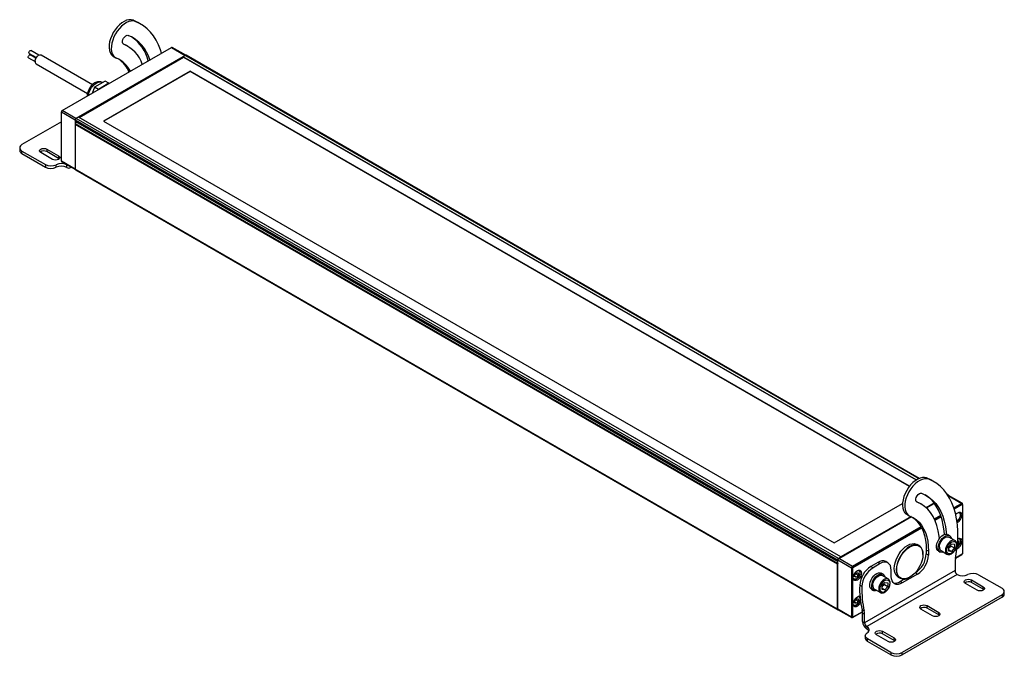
# Model space of a CAD drawing. Header units: millimetres. Extents: x 4 to 1295, y 0 to 811.
# Tile 3 of 3: x 900 to 1276, y 567 to 811. Entities that reach past the tile are written whole.
import ezdxf

# ---------------------------------------------------------------- set-up
doc = ezdxf.new("R2010")
doc.units = ezdxf.units.MM
doc.header["$LTSCALE"] = 3

msp = doc.modelspace()

# ---------------------------------------------------------------- linework, layer by layer
for p, q in [((943.975697, 810.057845), (943.127169, 810.54769)), ((945.971417, 809.09836), (945.122888, 809.588205)), ((939.503225, 801.320957), (939.336028, 801.417478)), ((903.459644, 797.841695), (906.182338, 796.269917)), ((907.130517, 797.168939), (904.085917, 798.926549)), ((916.079463, 776.010515), (957.827048, 800.110883)), ((941.051816, 800.576439), (940.203288, 801.066284)), ((957.827048, 800.110883), (963.045496, 797.098337)), ((963.259951, 797.126692), (958.052029, 800.133161)), ((903.218609, 796.152076), (905.685488, 794.727977)), ((906.014649, 795.98435), (903.844882, 797.23693)), ((906.082717, 793.890923), (925.701124, 782.565458)), ((927.630416, 785.885631), (908.00256, 797.216551)), ((963.045496, 797.098337), (921.297911, 772.997969)), ((922.422228, 773.45107), (962.196967, 796.412538)), ((922.528277, 773.389849), (962.409099, 796.412558)), ((935.567696, 796.656454), (936.416224, 796.166609)), ((963.151562, 797.086095), (962.196967, 796.535019)), ((962.196967, 796.535019), (962.196967, 796.290097)), ((1242.359935, 634.800381), (962.196967, 796.535019)), ((962.409099, 796.412558), (1242.359935, 634.800381)), ((963.077311, 797.043231), (963.045496, 797.098337)), ((963.151562, 797.086095), (1243.34822, 635.332007)), ((1243.500947, 635.395997), (963.376543, 797.108373)), ((964.954684, 791.024265), (931.862087, 771.920315)), ((964.954684, 790.975272), (931.90452, 771.895818)), ((1239.765904, 632.379124), (964.954684, 791.024265)), ((964.954684, 790.975272), (964.954684, 791.024265)), ((1239.739526, 632.345359), (964.954684, 790.975272)), ((932.392417, 787.277112), (928.361908, 784.950349)), ((933.877341, 786.419883), (929.846832, 784.09312)), ((931.386438, 786.696373), (931.354187, 786.71499)), ((933.877341, 786.419883), (932.392417, 787.277112)), ((933.944773, 786.323939), (933.877341, 786.419883)), ((928.361908, 784.950349), (927.437294, 782.567251)), ((929.846832, 784.09312), (928.361908, 784.950349)), ((929.846832, 784.09312), (929.7794, 783.919321)), ((915.761265, 775.704303), (915.761265, 775.45938)), ((915.761265, 775.45938), (920.979713, 772.446834)), ((915.761265, 756.64628), (915.761265, 775.45938)), ((915.867331, 775.888014), (916.079463, 776.010515)), ((921.297911, 772.997969), (916.079463, 776.010515)), ((915.761265, 771.683737), (900.678677, 762.976744)), ((920.979713, 772.446834), (920.979713, 753.633734)), ((921.044872, 772.446834), (920.979713, 772.446834)), ((921.043353, 772.4101), (1212.300636, 604.270849)), ((921.043353, 772.4101), (921.043353, 771.904669)), ((1212.300636, 603.765418), (921.043353, 771.904669)), ((921.105497, 771.767315), (1212.36278, 603.628065)), ((921.149419, 770.986553), (921.149419, 771.74196)), ((921.297911, 772.997969), (921.330487, 772.941547)), ((922.316145, 773.512311), (921.361551, 772.961235)), ((1212.618834, 604.821984), (921.361551, 772.961235)), ((1213.573428, 605.37306), (922.316145, 773.512311)), ((1213.573428, 605.37306), (922.528277, 773.389849)), ((931.862087, 771.920315), (1211.027844, 610.761353)), ((1212.300636, 602.57162), (921.043353, 770.710871)), ((921.043353, 770.710871), (921.043353, 753.548007)), ((1212.389024, 602.821612), (921.131741, 770.960862)), ((899.799998, 761.752132), (899.799998, 760.772283)), ((900.678677, 760.52752), (909.598369, 755.378292)), ((900.678677, 759.547671), (900.678677, 760.52752)), ((912.345939, 757.343529), (907.891167, 759.915214)), ((910.224619, 761.262287), (914.679392, 758.690602)), ((910.224619, 761.262287), (910.224619, 760.282438)), ((914.679392, 757.710753), (910.224619, 760.282438)), ((900.678677, 759.547671), (909.598369, 754.398443)), ((914.679392, 758.690602), (914.679392, 757.710753)), ((914.92768, 757.527141), (914.679392, 757.710753)), ((920.979713, 753.633734), (915.761265, 756.64628)), ((915.854481, 756.44025), (921.0624, 753.433782)), ((909.598369, 755.378292), (909.598369, 754.398443)), ((913.689319, 754.316731), (913.689319, 755.29658)), ((917.78027, 755.214869), (917.878702, 755.271692)), ((917.78027, 754.23502), (917.78027, 755.214869)), ((918.980173, 754.1162), (919.430231, 754.376013)), ((921.043353, 753.633734), (920.979713, 753.633734)), ((1212.300636, 585.408756), (921.043353, 753.548007)), ((921.136569, 753.341977), (1212.393852, 585.202726)), ((1247.112374, 635.060766), (1246.263846, 635.550611)), ((1249.108094, 634.101281), (1248.259566, 634.591126)), ((1243.079246, 629.264234), (1243.945914, 629.764551)), ((1254.633826, 628.969123), (1254.286814, 629.169449)), ((1254.49736, 628.846757), (1259.690932, 625.848571)), ((1259.915914, 625.87085), (1254.697466, 628.883396)), ((1211.027844, 610.761353), (1237.080939, 625.801485)), ((1242.639902, 626.323879), (1242.472705, 626.4204)), ((1244.188494, 625.57936), (1243.339965, 626.069205)), ((1249.16985, 625.922437), (1246.130234, 624.167704)), ((1246.212723, 624.092858), (1249.234437, 625.837257)), ((1259.690932, 625.848571), (1256.709412, 624.127376)), ((1256.842761, 623.714472), (1259.903064, 625.481148)), ((1259.903064, 625.481148), (1259.690932, 625.848571)), ((1260.00913, 625.419897), (1260.00913, 625.66482)), ((1260.00913, 625.419897), (1260.00913, 606.606797)), ((1212.7249, 604.76075), (1240.450707, 620.766517)), ((1240.332212, 620.820577), (1213.573428, 605.37306)), ((1238.704373, 621.659375), (1239.552901, 621.16953)), ((1251.672344, 621.219539), (1249.285958, 619.841908)), ((1249.463714, 619.454639), (1251.81348, 620.81113)), ((1244.161007, 616.883336), (1217.943348, 601.748204)), ((1218.15548, 601.38078), (1244.360939, 616.50887)), ((1255.084399, 613.485661), (1254.405576, 613.877537)), ((1243.392655, 609.696624), (1242.62898, 610.137485)), ((1254.769469, 608.99319), (1255.830129, 610.312641)), ((1257.075449, 611.643451), (1254.784423, 612.966032)), ((1255.617997, 609.538279), (1255.568101, 609.98668)), ((1255.617997, 609.538279), (1256.89079, 608.803512)), ((1255.830129, 610.312641), (1256.89079, 610.217802)), ((1256.89079, 610.217802), (1256.89079, 608.803512)), ((1258.524206, 610.616402), (1258.022331, 609.992074)), ((1258.092621, 610.865551), (1258.524206, 610.616402)), ((1258.133398, 611.49992), (1258.524206, 611.464976)), ((1258.524206, 611.464976), (1258.524206, 610.616402)), ((1244.884116, 606.302173), (1244.884116, 606.400142)), ((1247.005437, 607.526785), (1246.156909, 608.01663)), ((1246.156909, 608.01663), (1246.156909, 606.595849)), ((1247.005437, 606.106004), (1246.156909, 606.595849)), ((1247.005437, 607.526785), (1247.005437, 606.106004)), ((1250.805869, 607.641985), (1251.484691, 607.250109)), ((1251.784667, 607.769739), (1254.075693, 606.447157)), ((1254.769469, 607.578899), (1254.769469, 608.99319)), ((1254.769469, 608.096366), (1255.830129, 607.48406)), ((1255.830129, 607.48406), (1254.769469, 607.578899)), ((1256.89079, 608.803512), (1255.830129, 607.48406)), ((1257.310618, 604.926458), (1259.690932, 606.300584)), ((1259.903064, 606.423085), (1257.310626, 604.926503)), ((1259.903064, 606.423085), (1259.690932, 606.300584)), ((1212.300636, 603.765418), (1212.300636, 604.270849)), ((1212.300636, 585.408756), (1212.300636, 602.57162)), ((1212.406702, 603.612197), (1212.389024, 603.617477)), ((1212.389024, 602.821612), (1212.406702, 602.847303)), ((1212.406702, 604.307584), (1212.406702, 604.209615)), ((1212.406702, 604.209615), (1217.62515, 601.197069)), ((1212.406702, 585.396514), (1212.406702, 604.209615)), ((1212.618834, 604.821984), (1213.573428, 605.37306)), ((1212.640047, 604.711749), (1212.7249, 604.76075)), ((1217.943348, 601.748204), (1212.7249, 604.76075)), ((1213.573428, 605.37306), (1213.573428, 605.250595)), ((1227.658995, 603.290594), (1224.959225, 601.73205)), ((1228.507523, 602.800749), (1225.807753, 601.242205)), ((1228.507523, 602.800749), (1227.658995, 603.290594)), ((1231.50728, 603.097798), (1230.658751, 603.587642)), ((1257.141597, 603.443824), (1257.141597, 600.150305)), ((1218.049414, 601.197069), (1217.62515, 601.197069)), ((1217.62515, 601.197069), (1217.62515, 582.383968)), ((1217.943348, 601.748204), (1218.15548, 601.38078)), ((1218.049414, 582.383968), (1218.049414, 601.197069)), ((1218.855516, 598.559188), (1219.491912, 599.350859)), ((1218.855516, 597.710614), (1218.855516, 598.559188)), ((1219.27978, 598.935226), (1219.264948, 599.068518)), ((1219.27978, 598.935226), (1220.128308, 598.445382)), ((1219.491912, 599.350859), (1220.128308, 599.293956)), ((1220.128308, 598.445382), (1219.491912, 597.653711)), ((1220.128308, 599.293956), (1220.128308, 598.445382)), ((1257.141597, 600.150305), (1222.614004, 580.217949)), ((1257.990125, 598.680611), (1223.462532, 578.748255)), ((1225.807753, 601.242205), (1224.959225, 601.73205)), ((1229.628555, 598.790315), (1228.949732, 599.182191)), ((1231.619605, 596.948105), (1229.328579, 598.270686)), ((1232.750164, 597.87661), (1232.750164, 600.350729)), ((1242.762796, 598.757535), (1236.992805, 595.42659)), ((1241.914268, 599.24738), (1241.795123, 599.178598)), ((1242.762796, 598.757535), (1241.914268, 599.24738)), ((1266.172027, 598.517187), (1275.091718, 593.367959)), ((1218.855516, 598.021095), (1219.491912, 597.653711)), ((1219.491912, 597.653711), (1218.855516, 597.710614)), ((1221.567568, 594.061821), (1220.71904, 594.551666)), ((1229.313625, 594.297844), (1230.374285, 595.617295)), ((1230.162153, 594.842933), (1230.112257, 595.291334)), ((1230.162153, 594.842933), (1231.434945, 594.108166)), ((1230.374285, 595.617295), (1231.434945, 595.522456)), ((1231.434945, 595.522456), (1231.434945, 594.108166)), ((1235.429565, 597.666381), (1236.19324, 597.225521)), ((1237.858773, 596.906192), (1236.144277, 595.916434)), ((1236.992805, 595.42659), (1236.144277, 595.916434)), ((1239.793775, 597.582456), (1239.878614, 597.631449)), ((1265.545777, 592.633192), (1261.091004, 595.204878)), ((1263.424456, 596.551951), (1267.879229, 593.980265)), ((1263.424456, 595.572102), (1263.424456, 596.551951)), ((1267.879229, 593.000416), (1263.424456, 595.572102)), ((1225.350025, 592.946639), (1226.028847, 592.554763)), ((1226.328823, 593.074393), (1228.619849, 591.751811)), ((1229.313625, 592.883553), (1229.313625, 594.297844)), ((1229.313625, 593.40102), (1230.374285, 592.788714)), ((1230.374285, 592.788714), (1229.313625, 592.883553)), ((1231.434945, 594.108166), (1230.374285, 592.788714)), ((1275.091718, 590.918735), (1236.907952, 568.875716)), ((1267.879229, 593.000416), (1267.879229, 593.980265)), ((1268.127517, 592.816804), (1267.879229, 593.000416)), ((1275.091718, 590.918735), (1275.091718, 589.938886)), ((1275.970398, 591.163498), (1275.970398, 592.143347)), ((1218.855516, 588.564729), (1219.491912, 589.3564)), ((1218.855516, 587.716155), (1218.855516, 588.564729)), ((1218.855516, 588.026635), (1219.491912, 587.659251)), ((1219.491912, 587.659251), (1218.855516, 587.716155)), ((1219.27978, 588.940767), (1219.264948, 589.074058)), ((1219.27978, 588.940767), (1220.128308, 588.450922)), ((1219.491912, 589.3564), (1220.128308, 589.299496)), ((1220.128308, 588.450922), (1219.491912, 587.659251)), ((1220.128308, 589.299496), (1220.128308, 588.450922)), ((1275.091718, 589.938886), (1236.907952, 567.895867)), ((1217.62515, 582.383968), (1212.406702, 585.396514)), ((1212.499918, 585.190484), (1217.718366, 582.177938)), ((1217.943348, 582.200217), (1221.750928, 584.398286)), ((1221.750925, 584.398324), (1218.15548, 582.322718)), ((1222.48607, 584.631658), (1221.637541, 585.121502)), ((1221.765475, 584.001314), (1222.614004, 583.511469)), ((1221.765475, 580.707794), (1221.765475, 584.001314)), ((1222.614004, 580.217949), (1222.614004, 583.511469)), ((1248.575214, 582.836295), (1244.120441, 585.40798)), ((1246.453893, 586.755054), (1250.908666, 584.183368)), ((1246.453893, 585.775205), (1246.453893, 586.755054)), ((1250.908666, 583.203519), (1246.453893, 585.775205)), ((1250.908666, 583.203519), (1250.908666, 584.183368)), ((1251.156954, 583.019907), (1250.908666, 583.203519)), ((1218.049414, 582.383968), (1217.62515, 582.383968)), ((1218.15548, 582.322718), (1217.943348, 582.200217)), ((1221.765475, 580.707794), (1222.614004, 580.217949)), ((1223.462532, 578.748255), (1223.462532, 577.768406)), ((1231.604651, 573.039397), (1227.149878, 575.611083)), ((1229.483331, 576.958156), (1233.938103, 574.386471)), ((1229.483331, 575.978307), (1229.483331, 576.958156)), ((1233.938103, 573.406622), (1229.483331, 575.978307)), ((1222.86694, 575.249556), (1222.86694, 574.269707)), ((1232.665311, 568.875716), (1223.74562, 574.024944)), ((1223.74562, 573.045095), (1223.74562, 574.024944)), ((1232.665311, 567.895867), (1223.74562, 573.045095)), ((1233.938103, 573.406622), (1233.938103, 574.386471)), ((1234.186392, 573.223009), (1233.938103, 573.406622)), ((1232.665311, 568.875716), (1232.665311, 567.895867)), ((1236.907952, 567.895867), (1236.907952, 568.875716))]:
    msp.add_line(p, q)
at = {"flags": 128}
for points in [[(943.127169, 810.54769), (942.37195, 810.72835), (941.539139, 810.712264), (940.651452, 810.499871), (939.733104, 810.096964), (938.809143, 809.514534), (937.904774, 808.768467), (937.044666, 807.879114), (936.252279, 806.870736), (935.549228, 805.770837), (934.954691, 804.609419), (934.484884, 803.418164), (934.152624, 802.229566), (933.966973, 801.076047), (933.932995, 799.989071), (934.051617, 798.998288), (934.319603, 798.130725), (934.729644, 797.410047), (935.270555, 796.85591), (935.567696, 796.656454)], [(943.975697, 810.057845), (943.220478, 810.238505), (942.387667, 810.222419), (941.49998, 810.010026), (940.581632, 809.607119), (939.657671, 809.024689), (938.753302, 808.278622), (937.893194, 807.38927), (937.100807, 806.380891), (936.397756, 805.280992), (935.803219, 804.119574), (935.333412, 802.92832), (935.001152, 801.739722), (934.815501, 800.586202), (934.781523, 799.499226), (934.900145, 798.508444), (935.168131, 797.640881), (935.578172, 796.920202), (936.119083, 796.366065), (936.776108, 795.993587)], [(945.122888, 809.588205), (944.740661, 809.801309), (943.127169, 810.54769)], [(953.952944, 797.87441), (953.558217, 799.167969), (952.817368, 801.097136), (951.935722, 802.879487), (950.917588, 804.50631), (949.767944, 805.969652), (948.492409, 807.26236), (947.097217, 808.378115), (945.58919, 809.311464), (943.975697, 810.057845)], [(939.503225, 801.320957), (939.200147, 801.563088), (939.038883, 801.981633), (939.038883, 802.52611), (939.200147, 803.130846), (939.503225, 803.722903), (939.911561, 804.230868), (940.375902, 804.593474), (940.840244, 804.766986), (941.24858, 804.730474)], [(939.182909, 801.588674), (940.137012, 801.104248), (940.203288, 801.066284)], [(903.459644, 797.841695), (903.409212, 797.882198), (903.340106, 798.025198), (903.336871, 798.222841), (903.399999, 798.445038), (903.51988, 798.657961), (903.678262, 798.829194), (903.851034, 798.932669), (904.011893, 798.952633), (904.085917, 798.926549)], [(903.218609, 796.152076), (903.168177, 796.192578), (903.099071, 796.335579), (903.095836, 796.533222), (903.158964, 796.755419), (903.278845, 796.968341), (903.437227, 797.139575), (903.609999, 797.24305), (903.770858, 797.263014), (903.844882, 797.23693)], [(905.706355, 795.05933), (905.868989, 795.664279), (906.173182, 796.255895), (906.582245, 796.76282), (907.046838, 797.123912), (907.510925, 797.295618), (907.918529, 797.257227), (908.00256, 797.216551)], [(926.348694, 783.06417), (926.755136, 783.939919), (927.271426, 784.763199), (927.873422, 785.495512), (928.532976, 786.102617), (929.219247, 786.556126), (929.900147, 786.834834), (930.543838, 786.925708), (931.12022, 786.8245), (931.354187, 786.71499)], [(925.982675, 781.727518), (926.071104, 782.176899), (926.348694, 783.06417)], [(907.891167, 759.915214), (907.533492, 760.224235), (907.407893, 760.588751), (907.533492, 760.953266), (907.891167, 761.262287), (908.426465, 761.468769), (909.057893, 761.541275), (909.68932, 761.468769), (910.224619, 761.262287)], [(914.679392, 758.690602), (915.037067, 758.381581), (915.162666, 758.017065), (915.037067, 757.65255), (914.679392, 757.343529), (914.144093, 757.137047), (913.512666, 757.06454), (912.881238, 757.137047), (912.345939, 757.343529)], [(1246.263846, 635.550611), (1245.508627, 635.731271), (1244.675816, 635.715185), (1243.788129, 635.502792), (1242.869781, 635.099885), (1241.94582, 634.517455), (1241.041451, 633.771388), (1240.181343, 632.882036), (1239.388956, 631.873657), (1238.685905, 630.773758), (1238.091368, 629.612341), (1237.621561, 628.421086), (1237.289301, 627.232488), (1237.10365, 626.078968), (1237.069672, 624.991992), (1237.188294, 624.00121), (1237.45628, 623.133647), (1237.866321, 622.412968), (1238.407232, 621.858832), (1238.704373, 621.659375)], [(1247.112374, 635.060766), (1246.357155, 635.241426), (1245.524344, 635.22534), (1244.636658, 635.012947), (1243.718309, 634.61004), (1242.794348, 634.02761), (1241.889979, 633.281543), (1241.029871, 632.392191), (1240.237484, 631.383812), (1239.534433, 630.283913), (1238.939896, 629.122496), (1238.470089, 627.931241), (1238.137829, 626.742643), (1237.952178, 625.589123), (1237.9182, 624.502147), (1238.036822, 623.511365), (1238.304808, 622.643802), (1238.714849, 621.923123), (1239.25576, 621.368987), (1239.912785, 620.996508)], [(1248.259566, 634.591126), (1247.877339, 634.804231), (1246.263846, 635.550611)], [(1257.269531, 604.711722), (1257.724779, 607.426117), (1258.030574, 610.084974), (1258.185422, 612.675298), (1258.188566, 615.184427), (1258.039991, 617.600096), (1257.740422, 619.910496), (1257.291325, 622.104336), (1256.694894, 624.17089), (1255.954045, 626.100057), (1255.072399, 627.882409), (1254.054265, 629.509231), (1252.904621, 630.972573), (1251.629086, 632.265281), (1250.233894, 633.381037), (1248.725867, 634.314386), (1247.112374, 635.060766)], [(1242.639902, 626.323879), (1242.336824, 626.566009), (1242.17556, 626.984554), (1242.17556, 627.529031), (1242.336824, 628.133767), (1242.639902, 628.725824), (1243.048238, 629.233789), (1243.51258, 629.596396), (1243.976921, 629.769907), (1244.385257, 629.733396)], [(1244.385257, 629.733396), (1245.901999, 629.02154), (1247.309449, 628.117601), (1248.599404, 627.026848), (1249.764345, 625.755637), (1250.797483, 624.311378), (1251.692797, 622.702489), (1252.445068, 620.938346), (1253.049912, 619.029231), (1253.503804, 616.986271), (1253.804098, 614.821373), (1253.872292, 614.040794)], [(1253.063674, 613.915719), (1252.95557, 615.311217), (1252.655276, 617.476116), (1252.201384, 619.519076), (1251.59654, 621.428191), (1250.844269, 623.192334), (1249.948955, 624.801223), (1248.915817, 626.245482), (1247.750876, 627.516693), (1246.460921, 628.607446), (1245.679327, 629.141689)], [(1242.319586, 626.591595), (1243.273689, 626.107169), (1243.339965, 626.069205)], [(1251.157002, 612.340506), (1251.066216, 613.28334), (1250.737404, 615.379681), (1250.245001, 617.342062), (1249.592422, 619.156872), (1248.784193, 620.811525), (1247.825921, 622.294545), (1246.72425, 623.595647), (1245.486821, 624.705806), (1244.122217, 625.617324), (1242.639902, 626.323879)], [(1239.912785, 620.996508), (1241.189878, 620.382408), (1242.360119, 619.583234), (1243.4146, 618.605067), (1244.345296, 617.455352), (1245.145126, 616.142839), (1245.808, 614.677517), (1246.328875, 613.070538), (1246.703786, 611.334132), (1246.92988, 609.481515), (1247.005437, 607.526785)], [(1257.419266, 621.559583), (1257.742134, 621.915792), (1258.227221, 622.284548), (1258.712309, 622.475862), (1259.149913, 622.471008), (1259.497198, 622.270459), (1259.720168, 621.893849), (1259.796998, 621.37804)], [(1258.369087, 622.359029), (1258.545419, 622.362685), (1258.895326, 622.225636), (1259.123711, 621.900684), (1259.203029, 621.427025), (1259.123711, 620.861787), (1258.895326, 620.273148), (1258.545419, 619.732105), (1258.116195, 619.303917), (1257.859753, 619.133148)], [(1240.758063, 620.616886), (1241.51159, 620.073078), (1242.566071, 619.094911), (1243.496768, 617.945196), (1244.296597, 616.632683), (1244.959472, 615.167362), (1245.480347, 613.560383), (1245.855258, 611.823977), (1246.081352, 609.971359), (1246.156909, 608.01663)], [(1250.805869, 607.641985), (1250.546301, 607.84306), (1250.238898, 608.311303), (1250.080211, 608.933391), (1250.080211, 609.670237), (1250.238898, 610.475542), (1250.546301, 611.298705), (1250.983106, 612.088004), (1251.521865, 612.793845), (1252.128728, 613.371877), (1252.765561, 613.78578), (1253.392351, 614.009547), (1253.969715, 614.029119), (1254.405576, 613.877537)], [(1252.779735, 607.195298), (1252.200688, 607.082406), (1251.661928, 607.166209), (1251.225124, 607.451184), (1250.91772, 607.919427), (1250.759033, 608.541515), (1250.759033, 609.278361), (1250.91772, 610.083666), (1251.225124, 610.906829), (1251.661928, 611.696128), (1252.200688, 612.401969), (1252.80755, 612.980001), (1253.444384, 613.393904), (1254.071174, 613.617672), (1254.648537, 613.637243), (1255.140196, 613.451388), (1255.515258, 613.071786), (1255.750155, 612.522287), (1255.786385, 612.354779)], [(1235.429565, 597.666381), (1235.129211, 597.871467), (1234.620191, 598.417077), (1234.245138, 599.129343), (1234.01545, 599.986621), (1233.938103, 600.962864), (1234.01545, 602.028409), (1234.245138, 603.15088), (1234.620191, 604.296171), (1235.129211, 605.429484), (1235.756732, 606.516383), (1236.483688, 607.523843), (1237.28799, 608.421253), (1238.1452, 609.181346), (1239.029272, 609.781027), (1239.913344, 610.202074), (1240.770555, 610.431695), (1241.574857, 610.462912), (1242.301813, 610.294777), (1242.62898, 610.137485)], [(1244.884116, 606.400142), (1244.80677, 607.376385), (1244.577081, 608.233663), (1244.202029, 608.945928), (1243.693009, 609.491539), (1243.065488, 609.853917), (1242.338532, 610.022052), (1241.53423, 609.990834), (1240.67702, 609.761214), (1239.792948, 609.340166), (1238.908875, 608.740486), (1238.051665, 607.980393), (1237.247363, 607.082983), (1236.520407, 606.075522), (1235.892886, 604.988624), (1235.383866, 603.855311), (1235.008814, 602.710019), (1234.779125, 601.587548), (1234.701779, 600.522003), (1234.779125, 599.54576), (1235.008814, 598.688482), (1235.383866, 597.976217), (1235.892886, 597.430606), (1236.520407, 597.068228), (1237.247363, 596.900093), (1238.051665, 596.931311), (1238.908875, 597.160931), (1239.792948, 597.581979), (1239.793775, 597.582456)], [(1244.884116, 606.302173), (1244.808059, 605.254387), (1244.582199, 604.150624), (1244.213397, 603.02442), (1243.712861, 601.909996), (1243.095798, 600.841212), (1242.380958, 599.850543), (1241.590061, 598.96809), (1240.747138, 598.220665), (1239.8778, 597.630979), (1239.008463, 597.216949), (1238.165539, 596.991155), (1237.374642, 596.960458), (1236.659803, 597.125791), (1236.04274, 597.482129), (1235.542204, 598.018647), (1235.173402, 598.719041), (1234.947542, 599.562031), (1234.871484, 600.522003), (1234.947542, 601.569789), (1235.173402, 602.673552), (1235.542204, 603.799756), (1236.04274, 604.91418), (1236.659803, 605.982964), (1237.374642, 606.973633), (1238.165539, 607.856086), (1239.008463, 608.603511), (1239.8778, 609.193197), (1240.747138, 609.607227), (1241.590061, 609.833021), (1242.380958, 609.863718), (1243.095798, 609.698385), (1243.712861, 609.342047), (1244.213397, 608.805529), (1244.582199, 608.105135), (1244.808059, 607.262145), (1244.884116, 606.302173)], [(1251.163225, 609.143273), (1251.241889, 609.849585), (1251.472048, 610.594337), (1251.836631, 611.322294), (1252.3086, 611.979467), (1252.85295, 612.517117), (1253.429309, 612.895367), (1253.994932, 613.086166), (1254.507869, 613.075363), (1254.784423, 612.966032)], [(1257.059284, 611.652584), (1256.798895, 611.752782), (1256.285958, 611.763585), (1255.720335, 611.572786), (1255.143976, 611.194536), (1254.599626, 610.656886), (1254.127657, 609.999713), (1253.763074, 609.271756), (1253.532915, 608.527004), (1253.454251, 607.820692)], [(1253.963367, 607.820692), (1254.038984, 608.471666), (1254.259709, 609.157208), (1254.60766, 609.821779), (1255.054648, 610.411539), (1255.564461, 610.87871), (1256.095797, 611.185444), (1256.60561, 611.30689), (1257.052598, 611.233212), (1257.400549, 610.970377), (1257.621274, 610.539678), (1257.696891, 609.976009), (1257.621274, 609.325035), (1257.400549, 608.639493), (1257.052598, 607.974922), (1256.60561, 607.385162), (1256.095797, 606.917991), (1255.564461, 606.611258), (1255.054648, 606.489811), (1254.60766, 606.563489), (1254.259709, 606.826324), (1254.038984, 607.257023), (1253.963367, 607.820692)], [(1258.369087, 612.364569), (1258.545419, 612.368225), (1258.895326, 612.231176), (1259.123711, 611.906225), (1259.203029, 611.432565), (1259.123711, 610.867328), (1258.895326, 610.278688), (1258.545419, 609.737646), (1258.116195, 609.309457), (1257.943484, 609.188041)], [(1258.170432, 612.256118), (1258.227221, 612.290088), (1258.712309, 612.481403), (1259.149913, 612.476548), (1259.497198, 612.276), (1259.720168, 611.899389), (1259.796998, 611.383581)], [(1232.750164, 600.350729), (1232.668643, 601.259463), (1232.427212, 602.039153), (1232.03515, 602.659835), (1231.507523, 603.097657), (1230.864608, 603.335794), (1230.131112, 603.365094), (1229.335222, 603.184432), (1228.507523, 602.800749)], [(1221.4011, 599.21256), (1221.32427, 598.608045), (1221.101299, 597.973998), (1220.754015, 597.372484), (1220.316411, 596.862383), (1219.831323, 596.493626), (1219.346235, 596.302312), (1218.908631, 596.307167), (1218.561347, 596.507715), (1218.338376, 596.884326), (1218.261546, 597.400134), (1218.338376, 598.004649), (1218.561347, 598.638696), (1218.908631, 599.24021), (1219.346235, 599.750312), (1219.831323, 600.119068), (1220.316411, 600.310382), (1220.754015, 600.305527), (1221.101299, 600.104979), (1221.32427, 599.728368), (1221.4011, 599.21256)], [(1219.973195, 600.193549), (1220.149521, 600.197205), (1220.499428, 600.060155), (1220.727813, 599.735204), (1220.807131, 599.261545), (1220.727813, 598.696307), (1220.499428, 598.107668), (1220.149521, 597.566625), (1219.720297, 597.138437), (1219.263527, 596.874748), (1218.834303, 596.807365), (1218.484396, 596.944415), (1218.267994, 597.239735)], [(1225.350025, 592.946639), (1225.090457, 593.147714), (1224.783054, 593.615957), (1224.624367, 594.238045), (1224.624367, 594.974891), (1224.783054, 595.780196), (1225.090457, 596.603359), (1225.527262, 597.392658), (1226.066021, 598.098499), (1226.672883, 598.676531), (1227.309717, 599.090434), (1227.936507, 599.314201), (1228.513871, 599.333773), (1228.949732, 599.182191)], [(1227.323891, 592.499952), (1226.744844, 592.38706), (1226.206084, 592.470863), (1225.76928, 592.755838), (1225.461876, 593.224081), (1225.303189, 593.846169), (1225.303189, 594.583015), (1225.461876, 595.38832), (1225.76928, 596.211483), (1226.206084, 597.000782), (1226.744844, 597.706623), (1227.351706, 598.284655), (1227.988539, 598.698558), (1228.61533, 598.922326), (1229.192693, 598.941897), (1229.684352, 598.756042), (1230.059413, 598.37644), (1230.294311, 597.826941), (1230.323647, 597.696245)], [(1225.707381, 594.447927), (1225.786045, 595.154239), (1226.016204, 595.898991), (1226.380787, 596.626948), (1226.852756, 597.284121), (1227.397105, 597.821771), (1227.973465, 598.200021), (1228.539088, 598.39082), (1229.052025, 598.380017), (1229.328579, 598.270686)], [(1231.603439, 596.957238), (1231.343051, 597.057435), (1230.830114, 597.068239), (1230.264491, 596.87744), (1229.688131, 596.49919), (1229.143782, 595.96154), (1228.671813, 595.304367), (1228.30723, 594.57641), (1228.077071, 593.831658), (1227.998406, 593.125346)], [(1228.507523, 593.125346), (1228.58314, 593.77632), (1228.803865, 594.461862), (1229.151816, 595.126433), (1229.598804, 595.716193), (1230.108617, 596.183364), (1230.639953, 596.490097), (1231.149766, 596.611544), (1231.596754, 596.537866), (1231.944705, 596.275031), (1232.16543, 595.844332), (1232.241047, 595.280663), (1232.16543, 594.629689), (1231.944705, 593.944147), (1231.596754, 593.279576), (1231.149766, 592.689816), (1230.639953, 592.222645), (1230.108617, 591.915912), (1229.598804, 591.794465), (1229.151816, 591.868143), (1228.803865, 592.130978), (1228.58314, 592.561677), (1228.507523, 593.125346)], [(1236.992805, 595.42659), (1236.165107, 595.042907), (1235.369216, 594.862245), (1234.63572, 594.891545), (1233.992805, 595.129682), (1233.465178, 595.567504), (1233.073116, 596.188186), (1232.831685, 596.967876), (1232.750164, 597.87661)], [(1261.091004, 595.204878), (1260.733329, 595.513899), (1260.60773, 595.878414), (1260.733329, 596.24293), (1261.091004, 596.551951), (1261.626302, 596.758432), (1262.25773, 596.830939), (1262.889158, 596.758432), (1263.424456, 596.551951)], [(1267.879229, 593.980265), (1268.236904, 593.671244), (1268.362503, 593.306729), (1268.236904, 592.942213), (1267.879229, 592.633192), (1267.34393, 592.426711), (1266.712503, 592.354204), (1266.081075, 592.426711), (1265.545777, 592.633192)], [(1221.082343, 587.9391), (1220.754015, 587.378024), (1220.316411, 586.867923), (1219.831323, 586.499167), (1219.346235, 586.307853), (1218.908631, 586.312707), (1218.561347, 586.513255), (1218.338376, 586.889866), (1218.261546, 587.405674), (1218.338376, 588.010189), (1218.561347, 588.644236), (1218.908631, 589.245751), (1219.346235, 589.755852), (1219.831323, 590.124608), (1220.316411, 590.315922), (1220.754015, 590.311068), (1220.817049, 590.291706)], [(1219.973189, 590.199089), (1220.149521, 590.202745), (1220.499428, 590.065696), (1220.727813, 589.740745), (1220.807131, 589.267085), (1220.727813, 588.701847), (1220.499428, 588.113208), (1220.149521, 587.572165), (1219.720297, 587.143977), (1219.263527, 586.880289), (1218.834303, 586.812906), (1218.484396, 586.949955), (1218.267992, 587.245281)], [(1244.120441, 585.40798), (1243.762766, 585.717001), (1243.637167, 586.081517), (1243.762766, 586.446032), (1244.120441, 586.755054), (1244.65574, 586.961535), (1245.287167, 587.034042), (1245.918595, 586.961535), (1246.453893, 586.755054)], [(1250.908666, 584.183368), (1251.266341, 583.874347), (1251.39194, 583.509831), (1251.266341, 583.145316), (1250.908666, 582.836295), (1250.373368, 582.629813), (1249.74194, 582.557307), (1249.110512, 582.629813), (1248.575214, 582.836295)], [(1223.74562, 574.024944), (1223.387036, 574.27497), (1223.115568, 574.559232), (1222.940754, 574.867745), (1222.868734, 575.189671), (1222.902039, 575.5137), (1223.039499, 575.82845), (1223.276283, 576.122864), (1223.604076, 576.3866)], [(1223.604076, 576.3866), (1223.931868, 576.650335), (1224.168653, 576.944749), (1224.306113, 577.259499), (1224.339417, 577.583529), (1224.267398, 577.905454), (1224.092584, 578.213967), (1223.821116, 578.498229), (1223.462532, 578.748255)], [(1227.149878, 575.611083), (1226.792203, 575.920104), (1226.666605, 576.28462), (1226.792203, 576.649135), (1227.149878, 576.958156), (1227.685177, 577.164638), (1228.316605, 577.237144), (1228.948032, 577.164638), (1229.483331, 576.958156)], [(1233.938103, 574.386471), (1234.295778, 574.077449), (1234.421377, 573.712934), (1234.295778, 573.348419), (1233.938103, 573.039397), (1233.402805, 572.832916), (1232.771377, 572.760409), (1232.13995, 572.832916), (1231.604651, 573.039397)]]:
    msp.add_lwpolyline(points, dxfattribs=at)
for centre, radius, start, end in [((934.553955, 789.532144), 12.785593, 18.84073037, 67.22598767), ((935.428595, 791.267314), 14.667274, 16.03346757, 66.62167262), ((933.995144, 791.36238), 15.37192, 13.60421841, 56.21715911), ((957.958862, 799.926886), 0.22634, 65.69288095, 125.61757748), ((906.75152, 794.751175), 1.089647, 163.57243152, 232.13665943), ((932.846627, 786.505199), 10.269875, 26.05537375, 67.50380455), ((931.482509, 786.569245), 10.931274, 22.40921819, 55.83427885), ((963.179138, 796.90924), 0.231556, 69.80046731, 125.25043936), ((963.283376, 796.902098), 0.22634, 65.69288095, 125.61757748), ((916.452112, 775.427943), 0.691562, 122.60547834, 177.39452151), ((915.991548, 775.693823), 0.230521, 122.60547834, 177.39452151), ((921.67056, 772.415397), 0.691562, 122.60547834, 177.39452151), ((921.188371, 771.887546), 0.146026, 173.26612327, 235.42169634), ((921.7342, 772.378662), 0.691562, 122.60547834, 177.39452151), ((920.633298, 771.405922), 0.668225, 318.23834827, 25.25565136), ((921.494925, 770.691832), 0.451973, 143.47059532, 177.5857953), ((901.301369, 760.922002), 1.508818, 185.69479925, 245.62534171), ((901.143459, 761.752132), 1.309846, 110.7834208, 249.2165792), ((909.071416, 758.254913), 2.332538, 60.3699226, 127.76607745), ((915.981766, 756.621941), 0.22184, 173.70115254, 234.98666706), ((911.727303, 759.515842), 4.653136, 242.77237618, 294.93910266), ((911.727303, 758.535993), 4.653136, 242.77237618, 294.93910266), ((915.651336, 751.077319), 4.653136, 62.77237618, 114.93910266), ((915.651336, 750.09747), 4.653136, 62.77237618, 114.93910266), ((918.176479, 755.837749), 0.738215, 237.5399313, 270.03425623), ((918.443603, 755.035831), 1.03986, 230.36415718, 325.69201257), ((921.210337, 753.612528), 0.231597, 174.74632207, 230.20017465), ((921.257411, 753.520753), 0.215786, 172.74417035, 235.94364926), ((1254.537043, 628.809357), 0.183965, 21.67995482, 126.82799941), ((1254.605149, 628.681674), 0.221843, 65.40898077, 123.07714041), ((1259.815147, 625.696287), 0.196519, 350.78596301, 129.20328524), ((1259.944469, 625.430386), 0.065506, 350.78596301, 129.20328524), ((1256.593214, 621.431356), 3.204228, 294.85233297, 359.04659808), ((1256.626283, 611.423338), 3.170965, 293.01537274, 359.28161128), ((1236.945612, 607.015014), 9.220829, 302.60547834, 357.39452151), ((1237.79414, 606.525169), 9.220829, 302.60547834, 357.39452151), ((1252.650301, 608.988736), 1.495085, 174.06713511, 234.62068449), ((1254.944549, 607.666777), 1.498225, 174.10350493, 234.22308673), ((1259.778848, 606.617276), 0.230521, 302.60547834, 357.39452151), ((1212.436763, 603.746374), 0.137453, 172.03592218, 249.67710107), ((1212.991483, 604.239412), 0.691562, 122.60547834, 177.39452151), ((1212.752208, 602.552581), 0.451973, 143.47059532, 177.5857953), ((1213.097549, 604.178177), 0.691562, 122.60547834, 177.39452151), ((1212.913323, 604.28453), 0.507146, 122.60547834, 177.39452151), ((1229.416516, 600.837306), 3.017863, 65.69288095, 125.61757748), ((1263.847861, 603.40755), 6.706362, 168.7863507, 179.69008486), ((1218.315997, 601.165631), 0.691562, 122.60547834, 177.39452151), ((1218.279696, 601.18659), 0.230521, 122.60547834, 177.39452151), ((1229.96376, 593.934599), 9.265291, 122.69302817, 176.18128106), ((1230.812289, 593.444754), 9.265291, 122.69302817, 176.18128106), ((1258.983857, 600.234138), 1.844166, 182.60547849, 237.39452166), ((1260.119059, 602.81816), 4.653136, 242.77237618, 294.93910266), ((1264.043093, 594.379638), 4.653136, 62.77237618, 114.93910266), ((1255.686079, 593.197655), 34.993245, 177.78247243, 193.3436905), ((1227.194457, 594.29339), 1.495085, 174.06713511, 234.62068449), ((1234.312467, 598.577498), 3.230602, 257.23995643, 304.54255417), ((1262.271253, 593.544577), 2.332538, 60.3699226, 127.76607745), ((1256.534608, 592.70781), 34.993245, 177.78247243, 193.3436905), ((1229.488705, 592.971431), 1.498225, 174.10350493, 234.22308673), ((1274.626937, 592.143347), 1.309846, 290.7834208, 69.2165792), ((1274.469027, 591.313217), 1.508818, 294.37465829, 354.30520075), ((1212.490654, 585.375949), 0.192829, 170.20422798, 274.49955554), ((1212.627203, 585.372175), 0.22184, 173.70115257, 234.98666704), ((1217.114971, 584.037591), 4.650646, 359.55306267, 13.47769954), ((1217.963499, 583.547746), 4.650646, 359.55306267, 13.47769954), ((1245.300691, 583.747679), 2.332538, 60.3699226, 127.76607745), ((1217.819133, 582.352501), 0.196519, 170.78596301, 309.20328524), ((1218.114075, 582.373479), 0.065506, 170.78596301, 309.20328524), ((1225.449994, 580.87546), 3.688332, 182.60547849, 237.39452166), ((1224.456263, 580.301782), 1.844166, 182.60547849, 237.39452166), ((1222.607805, 576.132273), 1.845938, 29.23151856, 62.41712772), ((1228.330128, 573.950782), 2.332538, 60.3699226, 127.76607745), ((1224.350115, 574.40637), 1.489457, 185.26448066, 246.0556603), ((1234.786632, 572.969849), 4.611066, 242.60967224, 297.39032776), ((1234.786632, 571.99), 4.611066, 242.60967224, 297.39032776)]:
    msp.add_arc(centre, radius, start, end)
for points, knots in [([(931.313235, 786.725788), (931.139349, 786.810802), (930.770808, 786.990983), (930.135668, 787.054691), (929.467403, 786.972663), (928.787322, 786.727477), (928.107305, 786.322591), (927.452708, 785.763933), (926.857426, 785.07779), (926.351412, 784.299465), (925.950516, 783.459717), (925.688327, 782.591574), (925.561368, 781.926242), (925.583395, 781.574543), (925.588081, 781.499723)], [0, 0, 0, 0, 0.070983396, 0.1504451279, 0.2311162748, 0.3161941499, 0.4066252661, 0.5004616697, 0.5946843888, 0.6886058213, 0.7826779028, 0.8775270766, 0.9739453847, 1, 1, 1, 1]), ([(1258.955381, 620.323099), (1259.016512, 620.447695), (1259.170863, 620.762291), (1259.280796, 621.288097), (1259.274259, 621.813147), (1259.147034, 622.231864), (1258.971286, 622.403948), (1258.894366, 622.479264)], [0, 0, 0, 0, 0.1522524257, 0.3844263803, 0.619402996, 0.8334239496, 1, 1, 1, 1]), ([(1257.838095, 619.039117), (1257.919914, 619.090923), (1258.155829, 619.240299), (1258.515919, 619.600495), (1258.817704, 620.000958), (1258.927484, 620.257825), (1258.955381, 620.323099)], [0, 0, 0, 0, 0.1850315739, 0.5335120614, 0.8814589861, 1, 1, 1, 1]), ([(1254.769469, 608.555523), (1254.855888, 608.710661), (1255.06364, 609.083618), (1255.413606, 609.370646), (1255.617997, 609.538279)], [0, 0, 0, 0, 0.41596862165, 1, 1, 1, 1]), ([(1255.755556, 606.577859), (1255.854061, 606.639513), (1256.137258, 606.816766), (1256.581966, 607.222686), (1257.046793, 607.808367), (1257.42162, 608.472184), (1257.683694, 609.171316), (1257.814584, 609.865993), (1257.801725, 610.520336), (1257.634278, 611.06118), (1257.374227, 611.455448), (1257.139119, 611.582923), (1257.042797, 611.635148)], [0, 0, 0, 0, 0.0588348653, 0.1691479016, 0.27919105, 0.3890421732, 0.4991503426, 0.6099294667, 0.7219669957, 0.8352307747, 0.9324950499, 1, 1, 1, 1]), ([(1257.838095, 609.044657), (1257.919914, 609.096463), (1258.155829, 609.24584), (1258.515919, 609.606035), (1258.817704, 610.006498), (1258.927484, 610.263366), (1258.955381, 610.328639)], [0, 0, 0, 0, 0.1850315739, 0.53351206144, 0.88145898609, 1, 1, 1, 1]), ([(1258.955381, 610.328639), (1259.016512, 610.453235), (1259.170863, 610.767832), (1259.280796, 611.293638), (1259.274259, 611.818687), (1259.147034, 612.237404), (1258.971286, 612.409488), (1258.894366, 612.484804)], [0, 0, 0, 0, 0.1522524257, 0.3844263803, 0.619402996, 0.8334239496, 1, 1, 1, 1]), ([(1254.074266, 606.463148), (1254.19735, 606.400332), (1254.464207, 606.264142), (1254.953384, 606.267008), (1255.394671, 606.385576), (1255.661866, 606.52794), (1255.755556, 606.577859)], [0, 0, 0, 0, 0.2485706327, 0.5389202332, 0.8383257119, 1, 1, 1, 1]), ([(1218.855516, 598.480251), (1218.882441, 598.526412), (1218.984703, 598.701732), (1219.154609, 598.836179), (1219.27978, 598.935226)], [0, 0, 0, 0, 0.2632965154, 1, 1, 1, 1]), ([(1219.442197, 596.873636), (1219.524016, 596.925443), (1219.759931, 597.074819), (1220.12002, 597.435015), (1220.421806, 597.835477), (1220.531586, 598.092345), (1220.559483, 598.157618)], [0, 0, 0, 0, 0.1850315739, 0.5335120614, 0.8814589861, 1, 1, 1, 1]), ([(1220.559483, 598.157618), (1220.620614, 598.282215), (1220.774965, 598.596811), (1220.884898, 599.122617), (1220.878361, 599.647666), (1220.751136, 600.066384), (1220.575387, 600.238467), (1220.498467, 600.313783)], [0, 0, 0, 0, 0.1522524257, 0.3844263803, 0.619402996, 0.8334239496, 1, 1, 1, 1]), ([(1218.444488, 596.722951), (1218.544856, 596.694985), (1218.776312, 596.630495), (1219.125079, 596.711093), (1219.354529, 596.828701), (1219.442197, 596.873636)], [0, 0, 0, 0, 0.3211648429, 0.7406330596, 1, 1, 1, 1]), ([(1229.313625, 593.860177), (1229.400044, 594.015315), (1229.607796, 594.388272), (1229.957762, 594.6753), (1230.162153, 594.842933)], [0, 0, 0, 0, 0.4159686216, 1, 1, 1, 1]), ([(1230.299712, 591.882513), (1230.398217, 591.944167), (1230.681414, 592.12142), (1231.126122, 592.52734), (1231.590949, 593.113021), (1231.965776, 593.776838), (1232.22785, 594.47597), (1232.35874, 595.170647), (1232.345881, 595.82499), (1232.178434, 596.365834), (1231.918383, 596.760102), (1231.683275, 596.887577), (1231.586953, 596.939802)], [0, 0, 0, 0, 0.0588348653, 0.1691479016, 0.27919105, 0.3890421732, 0.4991503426, 0.6099294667, 0.7219669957, 0.8352307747, 0.9324950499, 1, 1, 1, 1]), ([(1228.618422, 591.767802), (1228.741506, 591.704986), (1229.008363, 591.568796), (1229.49754, 591.571662), (1229.938827, 591.69023), (1230.206022, 591.832594), (1230.299712, 591.882513)], [0, 0, 0, 0, 0.2485706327, 0.5389202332, 0.8383257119, 1, 1, 1, 1]), ([(1218.444488, 586.728491), (1218.544856, 586.700526), (1218.776312, 586.636036), (1219.125079, 586.716634), (1219.354529, 586.834242), (1219.442197, 586.879177)], [0, 0, 0, 0, 0.3211648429, 0.7406330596, 1, 1, 1, 1]), ([(1218.855516, 588.485792), (1218.882441, 588.531953), (1218.984703, 588.707272), (1219.154609, 588.841719), (1219.27978, 588.940767)], [0, 0, 0, 0, 0.2632965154, 1, 1, 1, 1]), ([(1219.442197, 586.879177), (1219.524016, 586.930983), (1219.759931, 587.080359), (1220.12002, 587.440555), (1220.421806, 587.841018), (1220.531586, 588.097885), (1220.559483, 588.163159)], [0, 0, 0, 0, 0.1850315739, 0.5335120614, 0.8814589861, 1, 1, 1, 1]), ([(1220.559483, 588.163159), (1220.620614, 588.287755), (1220.774965, 588.602351), (1220.884898, 589.128157), (1220.878361, 589.653207), (1220.751136, 590.071924), (1220.575387, 590.244008), (1220.498467, 590.319324)], [0, 0, 0, 0, 0.1522524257, 0.3844263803, 0.619402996, 0.8334239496, 1, 1, 1, 1])]:
    msp.add_open_spline(points, degree=3, knots=knots)

doc.saveas('drawing.dxf')
